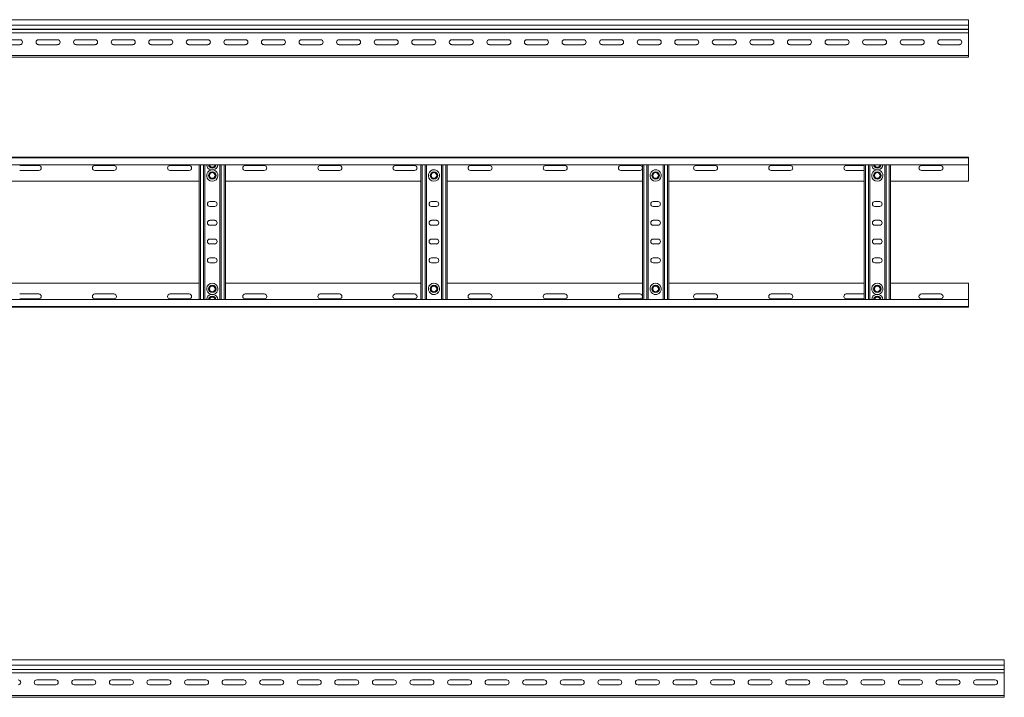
# Model space of a CAD drawing. Header units: millimetres. Extents: x -921 to 3222, y -5257 to -169.
# Tile 9 of 9: x 1719 to 3030, y -1071 to -169. Entities that reach past the tile are written whole.
import ezdxf

# ---------------------------------------------------------------- set-up
doc = ezdxf.new("R2010")
doc.units = ezdxf.units.MM

msp = doc.modelspace()

# ---------------------------------------------------------------- linework, layer by layer
at = {"color": 7, "linetype": 'Continuous', "lineweight": 15}
for p, q in [((2982.2, -169.3), (35.2, -169.3)), ((2982.2, -176.8), (2982.2, -169.3)), ((35.2, -176.8), (2982.2, -176.8)), ((35.2, -182.1), (2982.2, -182.1)), ((35.2, -182.4), (2982.2, -182.4)), ((2982.2, -182.1), (2982.2, -176.8)), ((2982.2, -182.1), (2982.2, -182.4)), ((2982.2, -186.6), (2982.2, -182.4)), ((35.1, -186.6), (2982.2, -186.6)), ((1694.4, -196.1), (1719.9, -196.1)), ((1744.4, -196.1), (1769.9, -196.1)), ((1794.4, -196.1), (1819.9, -196.1)), ((1844.4, -196.1), (1869.9, -196.1)), ((1894.4, -196.1), (1919.9, -196.1)), ((1944.4, -196.1), (1969.9, -196.1)), ((1994.4, -196.1), (2019.9, -196.1)), ((2044.4, -196.1), (2069.9, -196.1)), ((2094.4, -196.1), (2119.9, -196.1)), ((2144.4, -196.1), (2169.9, -196.1)), ((2194.4, -196.1), (2219.9, -196.1)), ((2244.4, -196.1), (2269.9, -196.1)), ((2294.4, -196.1), (2319.9, -196.1)), ((2344.4, -196.1), (2369.9, -196.1)), ((2394.4, -196.1), (2419.9, -196.1)), ((2444.4, -196.1), (2469.9, -196.1)), ((2494.4, -196.1), (2519.9, -196.1)), ((2544.4, -196.1), (2569.9, -196.1)), ((2594.4, -196.1), (2619.9, -196.1)), ((2644.4, -196.1), (2669.9, -196.1)), ((2694.4, -196.1), (2719.9, -196.1)), ((2744.4, -196.1), (2769.9, -196.1)), ((2794.4, -196.1), (2819.9, -196.1)), ((2844.4, -196.1), (2869.9, -196.1)), ((2894.4, -196.1), (2919.9, -196.1)), ((2944.4, -196.1), (2969.9, -196.1)), ((2982.2, -186.6), (2982.2, -216.9)), ((1719.9, -202.6), (1694.4, -202.6)), ((1769.9, -202.6), (1744.4, -202.6)), ((1819.9, -202.6), (1794.4, -202.6)), ((1869.9, -202.6), (1844.4, -202.6)), ((1919.9, -202.6), (1894.4, -202.6)), ((1969.9, -202.6), (1944.4, -202.6)), ((2019.9, -202.6), (1994.4, -202.6)), ((2069.9, -202.6), (2044.4, -202.6)), ((2119.9, -202.6), (2094.4, -202.6)), ((2169.9, -202.6), (2144.4, -202.6)), ((2219.9, -202.6), (2194.4, -202.6)), ((2269.9, -202.6), (2244.4, -202.6)), ((2319.9, -202.6), (2294.4, -202.6)), ((2369.9, -202.6), (2344.4, -202.6)), ((2419.9, -202.6), (2394.4, -202.6)), ((2469.9, -202.6), (2444.4, -202.6)), ((2519.9, -202.6), (2494.4, -202.6)), ((2569.9, -202.6), (2544.4, -202.6)), ((2619.9, -202.6), (2594.4, -202.6)), ((2669.9, -202.6), (2644.4, -202.6)), ((2719.9, -202.6), (2694.4, -202.6)), ((2769.9, -202.6), (2744.4, -202.6)), ((2819.9, -202.6), (2794.4, -202.6)), ((2869.9, -202.6), (2844.4, -202.6)), ((2919.9, -202.6), (2894.4, -202.6)), ((2969.9, -202.6), (2944.4, -202.6)), ((35.2, -216.9), (2982.2, -216.9)), ((35.2, -219.3), (2982.2, -219.3)), ((2982.2, -219.3), (2982.2, -216.9)), ((35.1, -352.2), (2982.2, -352.2)), ((2982.2, -353.3), (35.2, -353.3)), ((2982.2, -352.2), (2982.2, -353.3)), ((2982.2, -353.3), (2982.2, -362.4)), ((35.2, -362.4), (2982.2, -362.4)), ((1744.9, -363.4), (1719.4, -363.4)), ((1844.9, -363.4), (1819.4, -363.4)), ((1944.9, -363.4), (1919.4, -363.4)), ((1958.2, -542), (1958.2, -362.4)), ((1965.7, -542), (1965.7, -362.4)), ((1985.7, -542), (1985.7, -362.4)), ((1993.2, -542), (1993.2, -362.4)), ((2044.9, -363.4), (2019.4, -363.4)), ((2144.9, -363.4), (2119.4, -363.4)), ((2244.9, -363.4), (2219.4, -363.4)), ((2253.2, -542), (2253.2, -362.4)), ((2260.7, -542), (2260.7, -362.4)), ((2280.7, -542), (2280.7, -362.4)), ((2288.2, -542), (2288.2, -362.4)), ((2344.9, -363.4), (2319.4, -363.4)), ((2444.9, -363.4), (2419.4, -363.4)), ((2544.9, -363.4), (2519.4, -363.4)), ((2548.2, -542), (2548.2, -362.4)), ((2555.7, -542), (2555.7, -362.4)), ((2575.7, -542), (2575.7, -362.4)), ((2583.2, -542), (2583.2, -362.4)), ((2644.9, -363.4), (2619.4, -363.4)), ((2744.9, -363.4), (2719.4, -363.4)), ((2843.2, -363.4), (2819.4, -363.4)), ((2843.2, -542), (2843.2, -362.4)), ((2850.7, -542), (2850.7, -362.4)), ((2870.7, -542), (2870.7, -362.4)), ((2878.2, -542), (2878.2, -362.4)), ((2944.9, -363.4), (2919.4, -363.4)), ((2982.2, -362.4), (2982.2, -384.2)), ((1719.4, -369.9), (1744.9, -369.9)), ((1819.4, -369.9), (1844.9, -369.9)), ((1919.4, -369.9), (1944.9, -369.9)), ((1973.9, -369.4), (1977.4, -369.4)), ((2019.4, -369.9), (2044.9, -369.9)), ((2119.4, -369.9), (2144.9, -369.9)), ((2219.4, -369.9), (2244.9, -369.9)), ((2272.4, -369.4), (2268.9, -369.4)), ((2319.4, -369.9), (2344.9, -369.9)), ((2419.4, -369.9), (2444.9, -369.9)), ((2519.4, -369.9), (2544.9, -369.9)), ((2567.4, -369.4), (2563.9, -369.4)), ((2619.4, -369.9), (2644.9, -369.9)), ((2719.4, -369.9), (2744.9, -369.9)), ((2819.4, -369.9), (2843.2, -369.9)), ((2858.9, -369.4), (2862.4, -369.4)), ((2919.4, -369.9), (2944.9, -369.9)), ((1698.2, -384.2), (1958.2, -384.2)), ((1993.2, -384.2), (2253.2, -384.2)), ((2288.2, -384.2), (2548.2, -384.2)), ((2583.2, -384.2), (2843.2, -384.2)), ((2878.2, -384.2), (2982.2, -384.2)), ((1978.9, -411.4), (1972.4, -411.4)), ((1972.4, -417.9), (1978.9, -417.9)), ((2273.9, -411.4), (2267.4, -411.4)), ((2267.4, -417.9), (2273.9, -417.9)), ((2568.9, -411.4), (2562.4, -411.4)), ((2562.4, -417.9), (2568.9, -417.9)), ((2863.9, -411.4), (2857.4, -411.4)), ((2857.4, -417.9), (2863.9, -417.9)), ((1978.9, -436.4), (1972.4, -436.4)), ((1972.4, -442.9), (1978.9, -442.9)), ((2273.9, -436.4), (2267.4, -436.4)), ((2267.4, -442.9), (2273.9, -442.9)), ((2568.9, -436.4), (2562.4, -436.4)), ((2562.4, -442.9), (2568.9, -442.9)), ((2863.9, -436.4), (2857.4, -436.4)), ((2857.4, -442.9), (2863.9, -442.9)), ((1978.9, -461.4), (1972.4, -461.4)), ((1972.4, -467.9), (1978.9, -467.9)), ((2273.9, -461.4), (2267.4, -461.4)), ((2267.4, -467.9), (2273.9, -467.9)), ((2568.9, -461.4), (2562.4, -461.4)), ((2562.4, -467.9), (2568.9, -467.9)), ((2863.9, -461.4), (2857.4, -461.4)), ((2857.4, -467.9), (2863.9, -467.9)), ((1978.9, -486.4), (1972.4, -486.4)), ((1972.4, -492.9), (1978.9, -492.9)), ((2273.9, -486.4), (2267.4, -486.4)), ((2267.4, -492.9), (2273.9, -492.9)), ((2568.9, -486.4), (2562.4, -486.4)), ((2562.4, -492.9), (2568.9, -492.9)), ((2863.9, -486.4), (2857.4, -486.4)), ((2857.4, -492.9), (2863.9, -492.9)), ((1698.2, -520.2), (1958.2, -520.2)), ((1993.2, -520.2), (2253.2, -520.2)), ((2288.2, -520.2), (2548.2, -520.2)), ((2583.2, -520.2), (2843.2, -520.2)), ((2878.2, -520.2), (2982.2, -520.2)), ((2982.2, -542), (2982.2, -520.2)), ((1719.4, -534.4), (1744.9, -534.4)), ((1819.4, -534.4), (1844.9, -534.4)), ((1919.4, -534.4), (1944.9, -534.4)), ((1977.4, -535), (1973.9, -535)), ((2019.4, -534.4), (2044.9, -534.4)), ((2119.4, -534.4), (2144.9, -534.4)), ((2219.4, -534.4), (2244.9, -534.4)), ((2268.9, -535), (2272.4, -535)), ((2319.4, -534.4), (2344.9, -534.4)), ((2419.4, -534.4), (2444.9, -534.4)), ((2519.4, -534.4), (2544.9, -534.4)), ((2563.9, -535), (2567.4, -535)), ((2619.4, -534.4), (2644.9, -534.4)), ((2719.4, -534.4), (2744.9, -534.4)), ((2819.4, -534.4), (2843.2, -534.4)), ((2862.4, -535), (2858.9, -535)), ((2919.4, -534.4), (2944.9, -534.4)), ((2982.2, -542), (35.2, -542)), ((1744.9, -540.9), (1719.4, -540.9)), ((1844.9, -540.9), (1819.4, -540.9)), ((1944.9, -540.9), (1919.4, -540.9)), ((2044.9, -540.9), (2019.4, -540.9)), ((2144.9, -540.9), (2119.4, -540.9)), ((2244.9, -540.9), (2219.4, -540.9)), ((2344.9, -540.9), (2319.4, -540.9)), ((2444.9, -540.9), (2419.4, -540.9)), ((2544.9, -540.9), (2519.4, -540.9)), ((2644.9, -540.9), (2619.4, -540.9)), ((2744.9, -540.9), (2719.4, -540.9)), ((2843.2, -540.9), (2819.4, -540.9)), ((2944.9, -540.9), (2919.4, -540.9)), ((2982.2, -551.1), (2982.2, -542)), ((35.1, -552.2), (2982.2, -552.2)), ((35.2, -551.1), (2982.2, -551.1)), ((2982.2, -552.2), (2982.2, -551.1)), ((3029.7, -1021.4), (82.7, -1021.4)), ((3029.7, -1028.8), (3029.7, -1021.4)), ((82.7, -1028.8), (3029.7, -1028.8)), ((82.7, -1034.2), (3029.7, -1034.2)), ((82.7, -1034.5), (3029.7, -1034.5)), ((3029.7, -1034.2), (3029.7, -1028.8)), ((3029.7, -1034.2), (3029.7, -1034.5)), ((3029.7, -1038.7), (3029.7, -1034.5)), ((82.6, -1038.7), (3029.7, -1038.7)), ((1742, -1048.1), (1767.5, -1048.1)), ((1792, -1048.1), (1817.5, -1048.1)), ((1842, -1048.1), (1867.5, -1048.1)), ((1892, -1048.1), (1917.5, -1048.1)), ((1942, -1048.1), (1967.5, -1048.1)), ((1992, -1048.1), (2017.5, -1048.1)), ((2042, -1048.1), (2067.5, -1048.1)), ((2092, -1048.1), (2117.5, -1048.1)), ((2142, -1048.1), (2167.5, -1048.1)), ((2192, -1048.1), (2217.5, -1048.1)), ((2242, -1048.1), (2267.5, -1048.1)), ((2292, -1048.1), (2317.5, -1048.1)), ((2342, -1048.1), (2367.5, -1048.1)), ((2392, -1048.1), (2417.5, -1048.1)), ((2442, -1048.1), (2467.5, -1048.1)), ((2492, -1048.1), (2517.5, -1048.1)), ((2542, -1048.1), (2567.5, -1048.1)), ((2592, -1048.1), (2617.5, -1048.1)), ((2642, -1048.1), (2667.5, -1048.1)), ((2692, -1048.1), (2717.5, -1048.1)), ((2742, -1048.1), (2767.5, -1048.1)), ((2792, -1048.1), (2817.5, -1048.1)), ((2842, -1048.1), (2867.5, -1048.1)), ((2892, -1048.1), (2917.5, -1048.1)), ((2942, -1048.1), (2967.5, -1048.1)), ((2992, -1048.1), (3017.5, -1048.1)), ((3029.7, -1038.7), (3029.7, -1069)), ((1767.5, -1054.6), (1742, -1054.6)), ((1817.5, -1054.6), (1792, -1054.6)), ((1867.5, -1054.6), (1842, -1054.6)), ((1917.5, -1054.6), (1892, -1054.6)), ((1967.5, -1054.6), (1942, -1054.6)), ((2017.5, -1054.6), (1992, -1054.6)), ((2067.5, -1054.6), (2042, -1054.6)), ((2117.5, -1054.6), (2092, -1054.6)), ((2167.5, -1054.6), (2142, -1054.6)), ((2217.5, -1054.6), (2192, -1054.6)), ((2267.5, -1054.6), (2242, -1054.6)), ((2317.5, -1054.6), (2292, -1054.6)), ((2367.5, -1054.6), (2342, -1054.6)), ((2417.5, -1054.6), (2392, -1054.6)), ((2467.5, -1054.6), (2442, -1054.6)), ((2517.5, -1054.6), (2492, -1054.6)), ((2567.5, -1054.6), (2542, -1054.6)), ((2617.5, -1054.6), (2592, -1054.6)), ((2667.5, -1054.6), (2642, -1054.6)), ((2717.5, -1054.6), (2692, -1054.6)), ((2767.5, -1054.6), (2742, -1054.6)), ((2817.5, -1054.6), (2792, -1054.6)), ((2867.5, -1054.6), (2842, -1054.6)), ((2917.5, -1054.6), (2892, -1054.6)), ((2967.5, -1054.6), (2942, -1054.6)), ((3017.5, -1054.6), (2992, -1054.6)), ((82.7, -1069), (3029.7, -1069)), ((82.7, -1071.4), (3029.7, -1071.4)), ((3029.7, -1071.4), (3029.7, -1069))]:
    msp.add_line(p, q, dxfattribs=at)
at = {"color": 8, "linetype": 'Continuous', "lineweight": 15}
for p, q in [((1960, -542), (1960, -362.4)), ((1963.9, -542), (1963.9, -362.4)), ((1987.5, -542), (1987.5, -362.4)), ((1991.4, -542), (1991.4, -362.4)), ((2255, -542), (2255, -362.4)), ((2258.9, -542), (2258.9, -362.4)), ((2282.5, -542), (2282.5, -362.4)), ((2286.4, -542), (2286.4, -362.4)), ((2550, -542), (2550, -362.4)), ((2553.9, -542), (2553.9, -362.4)), ((2577.5, -542), (2577.5, -362.4)), ((2581.4, -542), (2581.4, -362.4)), ((2845, -542), (2845, -362.4)), ((2848.9, -542), (2848.9, -362.4)), ((2872.5, -542), (2872.5, -362.4)), ((2876.4, -542), (2876.4, -362.4))]:
    msp.add_line(p, q, dxfattribs=at)
at = {"color": 7, "linetype": 'Continuous', "lineweight": 15}
for centre, radius in [((1975.7, -376.7), 4.95), ((1975.7, -376.7), 4.75), ((1975.7, -376.7), 3.75), ((2270.7, -376.7), 4.95), ((2270.7, -376.7), 4.75), ((2270.7, -376.7), 3.75), ((2565.7, -376.7), 4.95), ((2565.7, -376.7), 4.75), ((2565.7, -376.7), 3.75), ((2860.7, -376.7), 4.95), ((2860.7, -376.7), 4.75), ((2860.7, -376.7), 3.75), ((1975.7, -527.7), 4.95), ((1975.7, -527.7), 4.75), ((1975.7, -527.7), 3.75), ((2270.7, -527.7), 4.95), ((2270.7, -527.7), 4.75), ((2270.7, -527.7), 3.75), ((2565.7, -527.7), 4.95), ((2565.7, -527.7), 4.75), ((2565.7, -527.7), 3.75), ((2860.7, -527.7), 4.95), ((2860.7, -527.7), 4.75), ((2860.7, -527.7), 3.75)]:
    msp.add_circle(centre, radius, dxfattribs=at)
for centre, radius, start, end in [((1719.9, -199.3), 3.25, 270, 90), ((1744.4, -199.3), 3.25, 90, 270), ((1769.9, -199.3), 3.25, 270, 90), ((1794.4, -199.3), 3.25, 90, 270), ((1819.9, -199.3), 3.25, 270, 90), ((1844.4, -199.3), 3.25, 90, 270), ((1869.9, -199.3), 3.25, 270, 90), ((1894.4, -199.3), 3.25, 90, 270), ((1919.9, -199.3), 3.25, 270, 90), ((1944.4, -199.3), 3.25, 90, 270), ((1969.9, -199.3), 3.25, 270, 90), ((1994.4, -199.3), 3.25, 90, 270), ((2019.9, -199.3), 3.25, 270, 90), ((2044.4, -199.3), 3.25, 90, 270), ((2069.9, -199.3), 3.25, 270, 90), ((2094.4, -199.3), 3.25, 90, 270), ((2119.9, -199.3), 3.25, 270, 90), ((2144.4, -199.3), 3.25, 90, 270), ((2169.9, -199.3), 3.25, 270, 90), ((2194.4, -199.3), 3.25, 90, 270), ((2219.9, -199.3), 3.25, 270, 90), ((2244.4, -199.3), 3.25, 90, 270), ((2269.9, -199.3), 3.25, 270, 90), ((2294.4, -199.3), 3.25, 90, 270), ((2319.9, -199.3), 3.25, 270, 90), ((2344.4, -199.3), 3.25, 90, 270), ((2369.9, -199.3), 3.25, 270, 90), ((2394.4, -199.3), 3.25, 90, 270), ((2419.9, -199.3), 3.25, 270, 90), ((2444.4, -199.3), 3.25, 90, 270), ((2469.9, -199.3), 3.25, 270, 90), ((2494.4, -199.3), 3.25, 90, 270), ((2519.9, -199.3), 3.25, 270, 90), ((2544.4, -199.3), 3.25, 90, 270), ((2569.9, -199.3), 3.25, 270, 90), ((2594.4, -199.3), 3.25, 90, 270), ((2619.9, -199.3), 3.25, 270, 90), ((2644.4, -199.3), 3.25, 90, 270), ((2669.9, -199.3), 3.25, 270, 90), ((2694.4, -199.3), 3.25, 90, 270), ((2719.9, -199.3), 3.25, 270, 90), ((2744.4, -199.3), 3.25, 90, 270), ((2769.9, -199.3), 3.25, 270, 90), ((2794.4, -199.3), 3.25, 90, 270), ((2819.9, -199.3), 3.25, 270, 90), ((2844.4, -199.3), 3.25, 90, 270), ((2869.9, -199.3), 3.25, 270, 90), ((2894.4, -199.3), 3.25, 90, 270), ((2919.9, -199.3), 3.25, 270, 90), ((2944.4, -199.3), 3.25, 90, 270), ((2969.9, -199.3), 3.25, 270, 90), ((1744.9, -366.7), 3.25, 270, 90), ((1819.4, -366.7), 3.25, 90, 270), ((1844.9, -366.7), 3.25, 270, 90), ((1919.4, -366.7), 3.25, 90, 270), ((1944.9, -366.7), 3.25, 270, 90), ((1975.7, -362.1), 7.5, 182.4836, 256.7385), ((1975.7, -362.1), 4.75, 183.9233, 356.0767), ((1975.7, -362.1), 7.5, 283.2615, 357.5164), ((2019.4, -366.7), 3.25, 90, 270), ((2044.9, -366.7), 3.25, 270, 90), ((2119.4, -366.7), 3.25, 90, 270), ((2144.9, -366.7), 3.25, 270, 90), ((2219.4, -366.7), 3.25, 90, 270), ((2244.9, -366.7), 3.25, 270, 90), ((2319.4, -366.7), 3.25, 90, 270), ((2344.9, -366.7), 3.25, 270, 90), ((2419.4, -366.7), 3.25, 90, 270), ((2444.9, -366.7), 3.25, 270, 90), ((2519.4, -366.7), 3.25, 90, 270), ((2544.9, -366.7), 3.25, 270, 90), ((2619.4, -366.7), 3.25, 90, 270), ((2644.9, -366.7), 3.25, 270, 90), ((2719.4, -366.7), 3.25, 90, 270), ((2744.9, -366.7), 3.25, 270, 90), ((2819.4, -366.7), 3.25, 90, 270), ((2860.7, -362.1), 7.5, 182.4836, 256.7385), ((2860.7, -362.1), 4.75, 183.9233, 356.0767), ((2860.7, -362.1), 7.5, 283.2615, 357.5164), ((2919.4, -366.7), 3.25, 90, 270), ((2944.9, -366.7), 3.25, 270, 90), ((1975.7, -376.7), 7.5, 103.2615, 76.7385), ((2270.7, -376.7), 7.5, 103.2615, 76.7385), ((2565.7, -376.7), 7.5, 103.2615, 76.7385), ((2860.7, -376.7), 7.5, 103.2615, 76.7385), ((1972.4, -414.7), 3.25, 90, 270), ((1978.9, -414.7), 3.25, 270, 90), ((2267.4, -414.7), 3.25, 90, 270), ((2273.9, -414.7), 3.25, 270, 90), ((2562.4, -414.7), 3.25, 90, 270), ((2568.9, -414.7), 3.25, 270, 90), ((2857.4, -414.7), 3.25, 90, 270), ((2863.9, -414.7), 3.25, 270, 90), ((1972.4, -439.7), 3.25, 90, 270), ((1978.9, -439.7), 3.25, 270, 90), ((2267.4, -439.7), 3.25, 90, 270), ((2273.9, -439.7), 3.25, 270, 90), ((2562.4, -439.7), 3.25, 90, 270), ((2568.9, -439.7), 3.25, 270, 90), ((2857.4, -439.7), 3.25, 90, 270), ((2863.9, -439.7), 3.25, 270, 90), ((1972.4, -464.7), 3.25, 90, 270), ((1978.9, -464.7), 3.25, 270, 90), ((2267.4, -464.7), 3.25, 90, 270), ((2273.9, -464.7), 3.25, 270, 90), ((2562.4, -464.7), 3.25, 90, 270), ((2568.9, -464.7), 3.25, 270, 90), ((2857.4, -464.7), 3.25, 90, 270), ((2863.9, -464.7), 3.25, 270, 90), ((1972.4, -489.7), 3.25, 90, 270), ((1978.9, -489.7), 3.25, 270, 90), ((2267.4, -489.7), 3.25, 90, 270), ((2273.9, -489.7), 3.25, 270, 90), ((2562.4, -489.7), 3.25, 90, 270), ((2568.9, -489.7), 3.25, 270, 90), ((2857.4, -489.7), 3.25, 90, 270), ((2863.9, -489.7), 3.25, 270, 90), ((1975.7, -527.7), 7.5, 283.2615, 256.7385), ((2270.7, -527.7), 7.5, 283.2615, 256.7385), ((2565.7, -527.7), 7.5, 283.2615, 256.7385), ((2860.7, -527.7), 7.5, 283.2615, 256.7385), ((1744.9, -537.7), 3.25, 270, 90), ((1819.4, -537.7), 3.25, 90, 270), ((1844.9, -537.7), 3.25, 270, 90), ((1919.4, -537.7), 3.25, 90, 270), ((1944.9, -537.7), 3.25, 270, 90), ((1975.7, -542.3), 7.5, 103.2615, 177.5164), ((1975.7, -542.3), 7.5, 2.4836, 76.7385), ((2019.4, -537.7), 3.25, 90, 270), ((2044.9, -537.7), 3.25, 270, 90), ((2119.4, -537.7), 3.25, 90, 270), ((2144.9, -537.7), 3.25, 270, 90), ((2219.4, -537.7), 3.25, 90, 270), ((2244.9, -537.7), 3.25, 270, 90), ((2319.4, -537.7), 3.25, 90, 270), ((2344.9, -537.7), 3.25, 270, 90), ((2419.4, -537.7), 3.25, 90, 270), ((2444.9, -537.7), 3.25, 270, 90), ((2519.4, -537.7), 3.25, 90, 270), ((2544.9, -537.7), 3.25, 270, 90), ((2619.4, -537.7), 3.25, 90, 270), ((2644.9, -537.7), 3.25, 270, 90), ((2719.4, -537.7), 3.25, 90, 270), ((2744.9, -537.7), 3.25, 270, 90), ((2819.4, -537.7), 3.25, 90, 270), ((2860.7, -542.3), 7.5, 103.2615, 177.5164), ((2860.7, -542.3), 7.5, 2.4836, 76.7385), ((2919.4, -537.7), 3.25, 90, 270), ((2944.9, -537.7), 3.25, 270, 90), ((1975.7, -542.3), 4.75, 3.9233, 176.0767), ((2860.7, -542.3), 4.75, 3.9233, 176.0767), ((1717.5, -1051.4), 3.25, 270, 90), ((1742, -1051.4), 3.25, 90, 270), ((1767.5, -1051.4), 3.25, 270, 90), ((1792, -1051.4), 3.25, 90, 270), ((1817.5, -1051.4), 3.25, 270, 90), ((1842, -1051.4), 3.25, 90, 270), ((1867.5, -1051.4), 3.25, 270, 90), ((1892, -1051.4), 3.25, 90, 270), ((1917.5, -1051.4), 3.25, 270, 90), ((1942, -1051.4), 3.25, 90, 270), ((1967.5, -1051.4), 3.25, 270, 90), ((1992, -1051.4), 3.25, 90, 270), ((2017.5, -1051.4), 3.25, 270, 90), ((2042, -1051.4), 3.25, 90, 270), ((2067.5, -1051.4), 3.25, 270, 90), ((2092, -1051.4), 3.25, 90, 270), ((2117.5, -1051.4), 3.25, 270, 90), ((2142, -1051.4), 3.25, 90, 270), ((2167.5, -1051.4), 3.25, 270, 90), ((2192, -1051.4), 3.25, 90, 270), ((2217.5, -1051.4), 3.25, 270, 90), ((2242, -1051.4), 3.25, 90, 270), ((2267.5, -1051.4), 3.25, 270, 90), ((2292, -1051.4), 3.25, 90, 270), ((2317.5, -1051.4), 3.25, 270, 90), ((2342, -1051.4), 3.25, 90, 270), ((2367.5, -1051.4), 3.25, 270, 90), ((2392, -1051.4), 3.25, 90, 270), ((2417.5, -1051.4), 3.25, 270, 90), ((2442, -1051.4), 3.25, 90, 270), ((2467.5, -1051.4), 3.25, 270, 90), ((2492, -1051.4), 3.25, 90, 270), ((2517.5, -1051.4), 3.25, 270, 90), ((2542, -1051.4), 3.25, 90, 270), ((2567.5, -1051.4), 3.25, 270, 90), ((2592, -1051.4), 3.25, 90, 270), ((2617.5, -1051.4), 3.25, 270, 90), ((2642, -1051.4), 3.25, 90, 270), ((2667.5, -1051.4), 3.25, 270, 90), ((2692, -1051.4), 3.25, 90, 270), ((2717.5, -1051.4), 3.25, 270, 90), ((2742, -1051.4), 3.25, 90, 270), ((2767.5, -1051.4), 3.25, 270, 90), ((2792, -1051.4), 3.25, 90, 270), ((2817.5, -1051.4), 3.25, 270, 90), ((2842, -1051.4), 3.25, 90, 270), ((2867.5, -1051.4), 3.25, 270, 90), ((2892, -1051.4), 3.25, 90, 270), ((2917.5, -1051.4), 3.25, 270, 90), ((2942, -1051.4), 3.25, 90, 270), ((2967.5, -1051.4), 3.25, 270, 90), ((2992, -1051.4), 3.25, 90, 270), ((3017.5, -1051.4), 3.25, 270, 90)]:
    msp.add_arc(centre, radius, start, end, dxfattribs=at)
at = {"color": 8, "linetype": 'Continuous', "lineweight": 15}
for centre, radius, start, end in [((1975.7, -362.1), 4.95, 183.7646, 356.2354), ((1975.7, -362.1), 3.75, 184.9719, 355.0281), ((2860.7, -362.1), 4.95, 183.7646, 356.2354), ((2860.7, -362.1), 3.75, 184.9719, 355.0281), ((1975.7, -542.3), 4.95, 3.7646, 176.2354), ((1975.7, -542.3), 3.75, 4.9719, 175.0281), ((2860.7, -542.3), 4.95, 3.7646, 176.2354), ((2860.7, -542.3), 3.75, 4.9719, 175.0281)]:
    msp.add_arc(centre, radius, start, end, dxfattribs=at)

doc.saveas('drawing.dxf')
